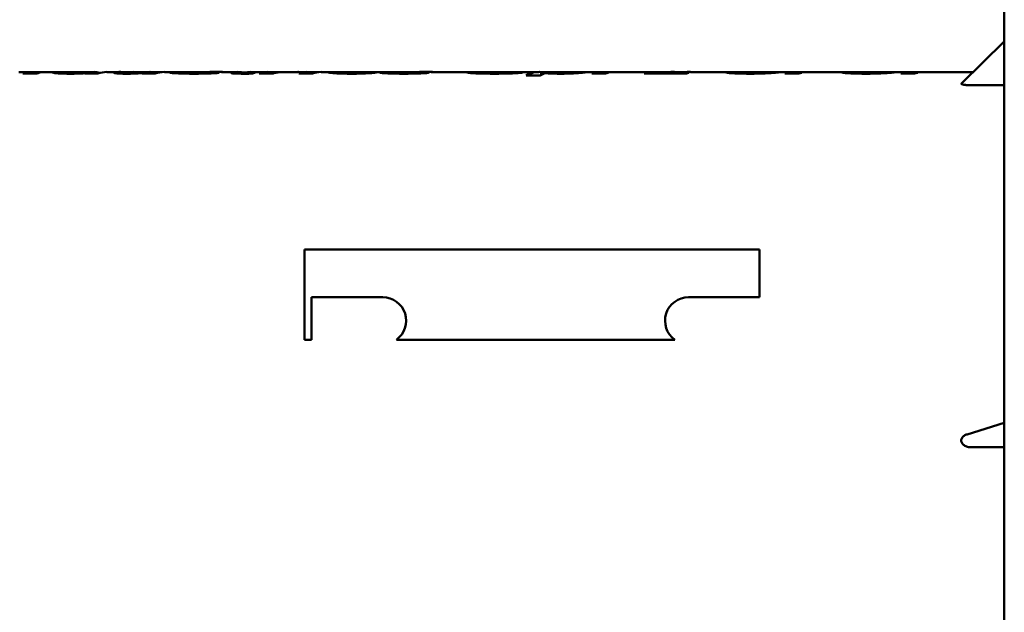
# Model space of a CAD drawing. Header units: millimetres. Extents: x 1115 to 1510, y 677 to 1180.
# Tile 4 of 6: x 1191 to 1330, y 957 to 1040. Entities that reach past the tile are written whole.
import ezdxf

# ---------------------------------------------------------------- set-up
doc = ezdxf.new("R2010")
doc.units = ezdxf.units.MM
doc.header["$LTSCALE"] = 6.25
doc.layers.add('Widoczne (ISO)', color=7, linetype='Continuous', lineweight=50)

msp = doc.modelspace()

# ---------------------------------------------------------------- linework, layer by layer
at = {"layer": 'Widoczne (ISO)'}
for p, q in [((1329.75, 678.23), (1329.75, 1178.03)), ((1329.75, 1037.37), (1323.72, 1031.47)), ((1191.17, 1033.07), (1192.66, 1033.07)), ((1193.7, 1032.85), (1191.75, 1032.85)), ((1192.84, 1033.07), (1192.84, 1032.85)), ((1194.81, 1033.07), (1196.7, 1033.07)), ((1197.78, 1033.02), (1197.78, 1032.85)), ((1199.02, 1033.07), (1200.46, 1033.07)), ((1202.3, 1032.85), (1200.45, 1032.85)), ((1200.62, 1032.91), (1200.62, 1032.85)), ((1201.18, 1033.06), (1201.18, 1032.85)), ((1201.72, 1033.07), (1201.72, 1032.85)), ((1202.54, 1032.95), (1202.63, 1032.95)), ((1202.54, 1032.95), (1202.54, 1032.93)), ((1203.56, 1033.07), (1205.39, 1033.07)), ((1205.73, 1033.06), (1205.73, 1032.85)), ((1205.73, 1033.06), (1207.01, 1033.06)), ((1206.54, 1032.98), (1206.54, 1032.84)), ((1207.35, 1033.07), (1209.71, 1033.07)), ((1210.37, 1032.85), (1208.54, 1032.85)), ((1208.74, 1032.92), (1208.74, 1032.85)), ((1210.05, 1033.06), (1211.34, 1033.06)), ((1210.05, 1033.06), (1210.05, 1032.85)), ((1211.68, 1033.07), (1213.64, 1033.07)), ((1214.34, 1033), (1214.34, 1032.86)), ((1215.37, 1033.07), (1215.37, 1033.03)), ((1215.52, 1033.07), (1217.63, 1033.07)), ((1217.05, 1032.96), (1217.05, 1032.85)), ((1217.33, 1032.98), (1217.33, 1032.85)), ((1219.77, 1033.07), (1221.91, 1033.07)), ((1221.92, 1033.07), (1221.92, 1032.85)), ((1221.92, 1033.06), (1222.21, 1033.06)), ((1222.21, 1033.06), (1222.21, 1032.85)), ((1222.45, 1033.03), (1222.45, 1032.84)), ((1223.04, 1032.97), (1223.04, 1032.84)), ((1223.86, 1033.07), (1226.19, 1033.07)), ((1226.95, 1032.85), (1224.99, 1032.85)), ((1226.5, 1033.06), (1226.5, 1032.85)), ((1226.5, 1033.06), (1227.99, 1033.06)), ((1228.04, 1033.07), (1228.04, 1033.06)), ((1230.49, 1033.07), (1231.74, 1033.07)), ((1232.49, 1032.85), (1230.54, 1032.85)), ((1232.05, 1033.06), (1232.05, 1032.85)), ((1232.05, 1033.06), (1233.38, 1033.06)), ((1233.69, 1033.07), (1235.43, 1033.07)), ((1236.56, 1033.02), (1236.56, 1032.86)), ((1241.47, 1033.03), (1236.57, 1033.03)), ((1236.76, 1033.06), (1236.76, 1033.03)), ((1236.76, 1033.06), (1239.81, 1033.06)), ((1237.65, 1033.07), (1239.31, 1033.07)), ((1239.49, 1032.99), (1239.49, 1032.87)), ((1239.81, 1033.06), (1239.81, 1033.03)), ((1239.82, 1033.06), (1239.82, 1033.03)), ((1241.35, 1033.07), (1243.14, 1033.07)), ((1243.84, 1033), (1243.84, 1032.86)), ((1244.87, 1033.07), (1244.87, 1033.03)), ((1245.02, 1033.07), (1247.13, 1033.07)), ((1246.55, 1032.96), (1246.55, 1032.85)), ((1246.83, 1032.98), (1246.83, 1032.85)), ((1249.27, 1033.07), (1255.82, 1033.07)), ((1254.16, 1033.03), (1254.16, 1033.02)), ((1256.12, 1033.04), (1256.12, 1032.87)), ((1259.68, 1033.07), (1264.29, 1033.07)), ((1260.02, 1033.02), (1260.02, 1032.87)), ((1264.61, 1033.06), (1264.61, 1032.66)), ((1264.61, 1033.06), (1265.97, 1033.06)), ((1265.77, 1033.03), (1265.77, 1032.88)), ((1266.92, 1033.07), (1268.58, 1033.07)), ((1269.15, 1033.06), (1269.15, 1032.88)), ((1270.85, 1033.07), (1280.13, 1033.07)), ((1273.68, 1032.85), (1271.74, 1032.85)), ((1272.14, 1032.98), (1272.14, 1032.85)), ((1272.14, 1032.98), (1274.07, 1032.98)), ((1285.05, 1032.85), (1279.12, 1032.85)), ((1279.4, 1032.94), (1279.4, 1032.85)), ((1283.38, 1033.07), (1280.12, 1033.07)), ((1281.89, 1032.96), (1285.38, 1032.96)), ((1281.89, 1032.96), (1281.89, 1032.85)), ((1283.38, 1033.07), (1283.38, 1033.03)), ((1283.38, 1033.06), (1284.28, 1033.06)), ((1285.61, 1033.07), (1291.36, 1033.07)), ((1292.57, 1033.03), (1292.57, 1032.86)), ((1293.92, 1033.07), (1295.49, 1033.07)), ((1296.19, 1033.06), (1296.19, 1032.88)), ((1297.8, 1033.07), (1307.66, 1033.07)), ((1300.84, 1032.85), (1298.91, 1032.85)), ((1299.3, 1032.98), (1299.3, 1032.85)), ((1299.3, 1032.98), (1301.24, 1032.98)), ((1308.87, 1033.03), (1308.87, 1032.86)), ((1310.22, 1033.07), (1311.79, 1033.07)), ((1312.49, 1033.06), (1312.49, 1032.88)), ((1314.09, 1033.07), (1325.36, 1033.07)), ((1317.14, 1032.85), (1315.2, 1032.85)), ((1315.6, 1032.98), (1315.6, 1032.85)), ((1315.6, 1032.98), (1317.53, 1032.98)), ((1264.47, 1032.59), (1262.52, 1032.59)), ((1325.11, 1031.22), (1329.75, 1031.22)), ((1231.35, 1008.13), (1295.35, 1008.13)), ((1231.35, 1005.13), (1231.35, 1008.13)), ((1295.35, 1005.13), (1295.35, 1008.13)), ((1231.35, 1005.13), (1231.35, 995.44)), ((1295.35, 1005.13), (1295.35, 1001.43)), ((1232.35, 1001.43), (1242.35, 1001.43)), ((1232.35, 995.44), (1232.35, 1001.43)), ((1285.35, 1001.43), (1295.35, 1001.43)), ((1231.35, 995.44), (1232.35, 995.44)), ((1244.27, 995.44), (1283.43, 995.44)), ((1329.75, 983.77), (1324.52, 982.15)), ((1325.11, 980.33), (1329.75, 980.33))]:
    msp.add_line(p, q, dxfattribs=at)
for centre, start, end in [((1242.35, 998.13), 305.5846, 90), ((1285.35, 998.13), 90, 234.4154)]:
    msp.add_arc(centre, 3.3, start, end, dxfattribs=at)
for centre, major_axis, ratio, start_param, end_param in [((1193, 958.13), (0, 74.95), 0.217069, 0.021971, 0.076858), ((1194.94, 958.13), (0, -74.95), 0.216015, 3.163767, 3.218451), ((1201.67, 958.13), (0, 74.95), 0.211538, 0.066255, 0.076858), ((1201.61, 958.13), (0, 74.95), 0.219959, 6.226515, 6.276477), ((1203.56, 958.13), (0, -74.95), 0.21875, 3.141593, 3.218451), ((1205.39, 958.13), (0, 74.95), 0.224528, 6.263256, 6.317161), ((1207.35, 958.13), (0, -74.95), 0.225577, 3.141593, 3.178926), ((1209.77, 958.13), (0, 74.95), 0.214286, 0.064013, 0.076858), ((1209.71, 958.13), (0, 74.95), 0.226872, 6.263256, 6.309429), ((1211.68, 958.13), (0, -74.95), 0.227129, 3.141593, 3.218451), ((1236.24, 958.13), (-478.53, 0), 0.156627, 4.758171, 4.762141), ((1221.2, 958.13), (-433.25, 0), 0.172996, 4.715545, 4.719715), ((1221.91, 958.13), (0, 74.95), 0.219895, 6.28268, 6.321537), ((1221.91, 958.13), (0, 74.95), 0.203947, 6.247792, 6.263256), ((1218.06, 958.13), (-124.07, 0), 0.604096, 4.670971, 4.676996), ((1223.86, 958.13), (0, -74.95), 0.213568, 3.141593, 3.181573), ((1225.26, 958.13), (0, -74.95), 0.209424, 3.1999, 3.219369), ((1226.19, 958.13), (0, 74.95), 0.208202, 6.263256, 6.360043), ((1228.16, 958.13), (0, -74.95), 0.211409, 3.188087, 3.218451), ((1230.49, 958.13), (0, -74.95), 0.464455, 3.141593, 3.143732), ((1231.74, 958.13), (0, 74.95), 0.209253, 6.263256, 6.360043), ((1233.69, 958.13), (0, -74.95), 0.209253, 3.141593, 3.218451), ((1218.18, 958.13), (453.64, 0), 0.165217, 1.519924, 1.523793), ((1265.74, 958.13), (-478.53, 0), 0.156627, 4.758171, 4.762141), ((1250.7, 958.13), (-433.25, 0), 0.172996, 4.715545, 4.719715), ((1303.74, 958.13), (-1481.7, 0), 0.050584, 4.744533, 4.745856), ((1264.29, 958.13), (0, 74.95), 0.208682, 6.263256, 6.397027), ((1266.25, 958.13), (0, -74.95), 0.20935, 3.205198, 3.255434), ((1272.95, 958.13), (0, 74.95), 0.209677, 0.051585, 0.076858), ((1274.88, 958.13), (0, -74.95), 0.209677, 3.193178, 3.218451), ((1280.34, 958.13), (0, 74.95), 0.212644, 0.059122, 0.076858), ((1283.41, 958.13), (0, 74.95), 0.904679, 0.00041, 0.059122), ((1280.13, 958.13), (0, 74.95), 0.21, 0, 0.00041), ((1285.61, 958.13), (0, -74.95), 0.891525, 3.141593, 3.197251), ((1286.27, 958.13), (0, -74.95), 0.211538, 3.197251, 3.218451), ((1300.11, 958.13), (0, 74.95), 0.209677, 0.051585, 0.076858), ((1302.05, 958.13), (0, -74.95), 0.209677, 3.193178, 3.218451), ((1316.41, 958.13), (0, 74.95), 0.209677, 0.051585, 0.076858), ((1318.34, 958.13), (0, -74.95), 0.209677, 3.193178, 3.218451)]:
    msp.add_ellipse(centre, major_axis=major_axis, ratio=ratio, start_param=start_param, end_param=end_param, dxfattribs=at)
for points, knots in [([(1192.64, 1033.06), (1192.68, 1033.06), (1192.72, 1033.07), (1192.79, 1033.07), (1192.83, 1033.07), (1192.84, 1033.07)], [0, 0, 0, 0, 0.0611646, 0.0611646, 0.1170349, 0.1170349, 0.1170349, 0.1170349]), ([(1192.66, 1033.07), (1192.7, 1033.07), (1192.73, 1033.07), (1192.79, 1033.07), (1192.81, 1033.07), (1192.83, 1033.07), (1192.84, 1033.07), (1192.84, 1033.07)], [-0.06106508, -0.06106508, -0.06106508, -0.06106508, -0.04014194, -0.04014194, -0.02102793, -0.02102793, 0, 0, 0, 0]), ([(1194.82, 1033.07), (1194.82, 1033.08), (1194.79, 1033.07), (1194.65, 1033.07), (1194.54, 1033.07), (1194.27, 1033.07), (1194.1, 1033.06), (1193.73, 1033.06), (1193.58, 1033.06), (1193.24, 1033.06), (1193.06, 1033.06), (1192.88, 1033.06)], [-0.3678992, -0.3678992, -0.3678992, -0.3678992, -0.2714519, -0.2714519, -0.1794051, -0.1794051, -0.102311, -0.102311, -0.0537301, -0.0537301, 0, 0, 0, 0]), ([(1194.82, 1033.07), (1194.82, 1033.07), (1194.77, 1033.07), (1194.69, 1033.07), (1194.63, 1033.06), (1194.58, 1033.06)], [0, 0, 0, 0, 0.0576048, 0.0576048, 0.1178361, 0.1178361, 0.1178361, 0.1178361]), ([(1198.06, 1033.06), (1197.95, 1033.06), (1197.84, 1033.07), (1197.29, 1033.07), (1197, 1033.07), (1196.52, 1033.08), (1196.25, 1033.07), (1195.94, 1033.05), (1195.88, 1033.04), (1195.88, 1033.02)], [-0.42284, -0.42284, -0.42284, -0.42284, -0.4067656, -0.4067656, -0.3372233, -0.3372233, -0.1533747, -0.1533747, 0, 0, 0, 0]), ([(1198.4, 1032.84), (1198.21, 1032.84), (1198.02, 1032.84), (1197.66, 1032.85), (1197.49, 1032.85), (1197.05, 1032.87), (1196.8, 1032.88), (1196.47, 1032.91), (1196.26, 1032.92), (1195.94, 1032.98), (1195.88, 1033), (1195.88, 1033.02)], [0, 0, 0, 0, 0.0575965, 0.0575965, 0.1109365, 0.1109365, 0.2034004, 0.2034004, 0.2573102, 0.2573102, 0.3148467, 0.3148467, 0.3148467, 0.3148467]), ([(1199.02, 1033.07), (1198.96, 1033.07), (1198.89, 1033.07), (1198.67, 1033.07), (1198.47, 1033.07), (1198.1, 1033.07), (1197.98, 1033.06), (1197.82, 1033.04), (1197.78, 1033.03), (1197.78, 1033.02)], [-0.3873156, -0.3873156, -0.3873156, -0.3873156, -0.3372604, -0.3372604, -0.1992681, -0.1992681, -0.0993632, -0.0993632, 0, 0, 0, 0]), ([(1197.78, 1033.02), (1197.78, 1033.02), (1197.8, 1033.01), (1197.86, 1033), (1197.9, 1032.99), (1198.06, 1032.97), (1198.19, 1032.97), (1198.42, 1032.96), (1198.55, 1032.95), (1198.84, 1032.94), (1199, 1032.94), (1199.16, 1032.94)], [-0.2030936, -0.2030936, -0.2030936, -0.2030936, -0.1695571, -0.1695571, -0.1398156, -0.1398156, -0.0938978, -0.0938978, -0.0474205, -0.0474205, 0, 0, 0, 0]), ([(1200.62, 1032.91), (1200.35, 1032.89), (1200.04, 1032.88), (1199.57, 1032.86), (1199.37, 1032.85), (1198.87, 1032.84), (1198.64, 1032.84), (1198.4, 1032.84)], [0, 0, 0, 0, 0.112617, 0.112617, 0.1580178, 0.1580178, 0.1961701, 0.1961701, 0.1961701, 0.1961701]), ([(1199.16, 1032.94), (1199.27, 1032.94), (1199.38, 1032.94), (1199.59, 1032.95), (1199.7, 1032.95), (1199.95, 1032.95), (1200.16, 1032.96), (1200.59, 1032.99), (1200.75, 1033), (1200.93, 1033.02), (1201.03, 1033.03), (1201.16, 1033.05), (1201.18, 1033.05), (1201.18, 1033.06)], [-0.8966336, -0.8966336, -0.8966336, -0.8966336, -0.7564575, -0.7564575, -0.6167519, -0.6167519, -0.4046405, -0.4046405, -0.1815099, -0.1815099, -0.0758874, -0.0758874, 0, 0, 0, 0]), ([(1201.18, 1033.06), (1201.18, 1033.06), (1201.17, 1033.07), (1201.11, 1033.07), (1201.06, 1033.07), (1200.89, 1033.07), (1200.75, 1033.07), (1200.57, 1033.07), (1200.52, 1033.07), (1200.46, 1033.07)], [-0.2081451, -0.2081451, -0.2081451, -0.2081451, -0.1754218, -0.1754218, -0.145531, -0.145531, -0.0952748, -0.0952748, -0.0732889, -0.0732889, -0.0732889, -0.0732889]), ([(1201.15, 1033.07), (1201.2, 1033.07), (1201.25, 1033.07), (1201.46, 1033.07), (1201.6, 1033.07), (1201.72, 1033.07)], [0.17670296, 0.17670296, 0.17670296, 0.17670296, 0.19525341, 0.19525341, 0.26242536, 0.26242536, 0.26242536, 0.26242536]), ([(1204.57, 1032.97), (1204.57, 1032.98), (1204.62, 1032.99), (1204.71, 1033.01), (1204.76, 1033.02), (1204.82, 1033.03)], [0, 0, 0, 0, 0.0578337, 0.0578337, 0.118912, 0.118912, 0.118912, 0.118912]), ([(1206.34, 1032.84), (1206.13, 1032.84), (1205.91, 1032.84), (1205.52, 1032.85), (1205.35, 1032.86), (1205.06, 1032.88), (1204.92, 1032.89), (1204.73, 1032.91), (1204.67, 1032.92), (1204.59, 1032.94), (1204.57, 1032.96), (1204.57, 1032.97)], [0, 0, 0, 0, 0.0631691, 0.0631691, 0.1235193, 0.1235193, 0.1763272, 0.1763272, 0.2190342, 0.2190342, 0.2661795, 0.2661795, 0.2661795, 0.2661795]), ([(1208.74, 1032.92), (1208.43, 1032.9), (1208.06, 1032.88), (1207.45, 1032.86), (1207.23, 1032.85), (1206.79, 1032.84), (1206.56, 1032.84), (1206.34, 1032.84)], [0, 0, 0, 0, 0.1371208, 0.1371208, 0.2058622, 0.2058622, 0.2741997, 0.2741997, 0.2741997, 0.2741997]), ([(1206.72, 1033.02), (1206.68, 1033.02), (1206.64, 1033.01), (1206.57, 1032.99), (1206.54, 1032.99), (1206.54, 1032.98)], [0, 0, 0, 0, 0.05387718, 0.05387718, 0.09743871, 0.09743871, 0.09743871, 0.09743871]), ([(1206.54, 1032.98), (1206.54, 1032.98), (1206.55, 1032.97), (1206.6, 1032.96), (1206.64, 1032.96), (1206.72, 1032.95), (1206.78, 1032.95), (1206.93, 1032.94), (1207, 1032.94), (1207.14, 1032.94), (1207.21, 1032.94), (1207.29, 1032.94)], [0, 0, 0, 0, 0.02452113, 0.02452113, 0.04840206, 0.04840206, 0.067829, 0.067829, 0.08058905, 0.08058905, 0.09409361, 0.09409361, 0.09409361, 0.09409361]), ([(1207.29, 1032.94), (1207.42, 1032.94), (1207.54, 1032.94), (1207.78, 1032.94), (1207.9, 1032.95), (1208.17, 1032.96), (1208.37, 1032.97), (1208.69, 1032.99), (1208.84, 1033), (1209, 1033.02)], [0, 0, 0, 0, 0.0387179, 0.0387179, 0.0755289, 0.0755289, 0.1137641, 0.1137641, 0.1363222, 0.1363222, 0.1363222, 0.1363222]), ([(1209, 1033.02), (1209.06, 1033.02), (1209.11, 1033.03), (1209.19, 1033.04), (1209.23, 1033.04), (1209.26, 1033.05)], [0, 0, 0, 0, 0.04783608, 0.04783608, 0.09716875, 0.09716875, 0.09716875, 0.09716875]), ([(1216.02, 1032.84), (1215.48, 1032.84), (1214.91, 1032.84), (1214.05, 1032.87), (1213.7, 1032.88), (1213.14, 1032.91), (1212.95, 1032.92), (1212.64, 1032.95), (1212.52, 1032.97), (1212.44, 1032.98)], [0, 0, 0, 0, 0.1620089, 0.1620089, 0.2708188, 0.2708188, 0.3425827, 0.3425827, 0.4164516, 0.4164516, 0.4164516, 0.4164516]), ([(1214.16, 1033.07), (1213.96, 1033.07), (1213.8, 1033.07), (1213.63, 1033.07), (1213.59, 1033.07), (1213.54, 1033.07), (1213.52, 1033.07), (1213.52, 1033.07)], [-0.166928, -0.166928, -0.166928, -0.166928, -0.0828203, -0.0828203, -0.0420883, -0.0420883, 0, 0, 0, 0]), ([(1214.19, 1033.05), (1214, 1033.05), (1213.85, 1033.05), (1213.73, 1033.06), (1213.66, 1033.06), (1213.61, 1033.06), (1213.58, 1033.07), (1213.54, 1033.07), (1213.52, 1033.07), (1213.52, 1033.07)], [0, 0, 0, 0, 0.0703219, 0.0703219, 0.0703219, 0.1142106, 0.1142106, 0.1142106, 0.1606183, 0.1606183, 0.1606183, 0.1606183]), ([(1214.16, 1033.07), (1214.41, 1033.07), (1214.69, 1033.07), (1215, 1033.06), (1215.12, 1033.06), (1215.24, 1033.06), (1215.37, 1033.06)], [0, 0, 0, 0, 0.1018976, 0.1018976, 0.1018976, 0.1407255, 0.1407255, 0.1407255, 0.1407255]), ([(1216.38, 1033.01), (1216.01, 1033.02), (1215.6, 1033.03), (1214.74, 1033.04), (1214.37, 1033.04), (1214.19, 1033.05)], [0, 0, 0, 0, 0.1181393, 0.1181393, 0.2763636, 0.2763636, 0.2763636, 0.2763636]), ([(1214.34, 1033), (1214.43, 1032.99), (1214.54, 1032.98), (1214.83, 1032.96), (1214.96, 1032.95), (1215.19, 1032.95), (1215.33, 1032.94), (1215.64, 1032.94), (1215.81, 1032.94), (1215.99, 1032.94)], [0, 0, 0, 0, 0.0687599, 0.0687599, 0.1329915, 0.1329915, 0.214357, 0.214357, 0.3108446, 0.3108446, 0.3108446, 0.3108446]), ([(1215.52, 1033.07), (1215.51, 1033.07), (1215.5, 1033.07), (1215.45, 1033.07), (1215.42, 1033.07), (1215.38, 1033.07), (1215.37, 1033.07), (1215.37, 1033.07)], [0.10606283, 0.10606283, 0.10606283, 0.10606283, 0.1082905, 0.1082905, 0.11473413, 0.11473413, 0.12095373, 0.12095373, 0.12095373, 0.12095373]), ([(1215.37, 1033.07), (1215.37, 1033.07), (1215.38, 1033.07), (1215.4, 1033.07), (1215.43, 1033.07), (1215.46, 1033.07), (1215.5, 1033.07), (1215.54, 1033.07), (1215.59, 1033.07), (1215.64, 1033.07)], [0, 0, 0, 0, 0.01928893, 0.01928893, 0.01928893, 0.03638299, 0.03638299, 0.03638299, 0.0555091, 0.0555091, 0.0555091, 0.0555091]), ([(1215.64, 1033.07), (1215.72, 1033.07), (1215.91, 1033.07), (1216.31, 1033.07), (1216.54, 1033.07), (1216.74, 1033.07)], [0, 0, 0, 0, 0.02744143, 0.02744143, 0.05487586, 0.05487586, 0.05487586, 0.05487586]), ([(1215.99, 1032.94), (1216.17, 1032.94), (1216.37, 1032.94), (1216.64, 1032.94), (1216.73, 1032.95), (1216.9, 1032.95), (1216.98, 1032.95), (1217.05, 1032.96)], [0, 0, 0, 0, 0.0566034, 0.0566034, 0.0855378, 0.0855378, 0.1128545, 0.1128545, 0.1128545, 0.1128545]), ([(1219.33, 1033), (1219.33, 1032.99), (1219.32, 1032.98), (1219.25, 1032.97), (1219.2, 1032.96), (1219, 1032.93), (1218.8, 1032.92), (1218.36, 1032.89), (1218.07, 1032.87), (1217.1, 1032.85), (1216.56, 1032.84), (1216.02, 1032.84)], [0, 0, 0, 0, 0.0480666, 0.0480666, 0.0949857, 0.0949857, 0.1946056, 0.1946056, 0.275637, 0.275637, 0.3632407, 0.3632407, 0.3632407, 0.3632407]), ([(1217.19, 1033), (1217.13, 1033), (1217.01, 1033), (1216.72, 1033.01), (1216.54, 1033.01), (1216.38, 1033.01)], [0, 0, 0, 0, 0.02550449, 0.02550449, 0.05457119, 0.05457119, 0.05457119, 0.05457119]), ([(1216.74, 1033.07), (1217.13, 1033.06), (1217.56, 1033.06), (1217.93, 1033.06), (1218.19, 1033.06), (1218.46, 1033.05), (1218.65, 1033.05)], [0, 0, 0, 0, 0.120868, 0.120868, 0.120868, 0.2067024, 0.2067024, 0.2067024, 0.2067024]), ([(1217.05, 1032.96), (1217.13, 1032.96), (1217.2, 1032.96), (1217.25, 1032.97), (1217.28, 1032.97), (1217.3, 1032.97), (1217.31, 1032.97), (1217.33, 1032.98), (1217.33, 1032.98), (1217.33, 1032.98)], [0, 0, 0, 0, 0.02817414, 0.02817414, 0.02817414, 0.04384449, 0.04384449, 0.04384449, 0.05975259, 0.05975259, 0.05975259, 0.05975259]), ([(1217.33, 1032.98), (1217.33, 1032.99), (1217.32, 1032.99), (1217.3, 1032.99), (1217.27, 1032.99), (1217.24, 1033), (1217.19, 1033)], [0, 0, 0, 0, 0.01955688, 0.01955688, 0.01955688, 0.03997614, 0.03997614, 0.03997614, 0.03997614]), ([(1218.03, 1033.07), (1217.98, 1033.07), (1217.92, 1033.07), (1217.78, 1033.07), (1217.71, 1033.07), (1217.63, 1033.07)], [0, 0, 0, 0, 0.03873018, 0.03873018, 0.06931657, 0.06931657, 0.06931657, 0.06931657]), ([(1218.65, 1033.05), (1218.86, 1033.04), (1219.03, 1033.04), (1219.15, 1033.03), (1219.21, 1033.03), (1219.26, 1033.02), (1219.29, 1033.02), (1219.32, 1033.01), (1219.33, 1033), (1219.33, 1033)], [0, 0, 0, 0, 0.0793632, 0.0793632, 0.0793632, 0.1186268, 0.1186268, 0.1186268, 0.1585211, 0.1585211, 0.1585211, 0.1585211]), ([(1221.03, 1032.94), (1221.03, 1032.96), (1221.09, 1032.97), (1221.18, 1033), (1221.23, 1033.01), (1221.28, 1033.02)], [0, 0, 0, 0, 0.0559663, 0.0559663, 0.1191843, 0.1191843, 0.1191843, 0.1191843]), ([(1223.01, 1032.84), (1222.62, 1032.84), (1222.23, 1032.84), (1221.68, 1032.86), (1221.54, 1032.87), (1221.32, 1032.88), (1221.22, 1032.89), (1221.11, 1032.91), (1221.08, 1032.92), (1221.04, 1032.93), (1221.03, 1032.94), (1221.03, 1032.94)], [0, 0, 0, 0, 0.1163313, 0.1163313, 0.1971871, 0.1971871, 0.295906, 0.295906, 0.3563689, 0.3563689, 0.4215558, 0.4215558, 0.4215558, 0.4215558]), ([(1224.04, 1032.85), (1223.87, 1032.85), (1223.7, 1032.84), (1223.53, 1032.84), (1223.36, 1032.84), (1223.18, 1032.84), (1223.01, 1032.84)], [0, 0, 0, 0, 0.0516294, 0.0516294, 0.0516294, 0.1043692, 0.1043692, 0.1043692, 0.1043692]), ([(1223.22, 1033.02), (1223.18, 1033.01), (1223.14, 1033), (1223.07, 1032.98), (1223.04, 1032.97), (1223.04, 1032.97)], [0, 0, 0, 0, 0.0551395, 0.0551395, 0.106114, 0.106114, 0.106114, 0.106114]), ([(1223.04, 1032.97), (1223.04, 1032.97), (1223.05, 1032.97), (1223.06, 1032.96), (1223.07, 1032.96), (1223.1, 1032.96), (1223.13, 1032.96), (1223.2, 1032.95), (1223.24, 1032.95), (1223.41, 1032.95), (1223.55, 1032.94), (1223.7, 1032.94)], [0, 0, 0, 0, 0.01066782, 0.01066782, 0.0205117, 0.0205117, 0.03665269, 0.03665269, 0.04876819, 0.04876819, 0.06833833, 0.06833833, 0.06833833, 0.06833833]), ([(1223.7, 1032.94), (1223.76, 1032.94), (1223.86, 1032.95), (1223.93, 1032.95), (1224.06, 1032.95), (1224.22, 1032.95), (1224.35, 1032.95)], [0, 0, 0, 0, 0.01698582, 0.01698582, 0.01698582, 0.04979849, 0.04979849, 0.04979849, 0.04979849]), ([(1229.85, 1033.07), (1229.71, 1033.07), (1229.58, 1033.07), (1229.31, 1033.07), (1229.17, 1033.07), (1228.85, 1033.07), (1228.58, 1033.07), (1228.09, 1033.07), (1227.95, 1033.06), (1227.67, 1033.04), (1227.53, 1033.02), (1227.43, 1032.99)], [0, 0, 0, 0, 0.0409356, 0.0409356, 0.0851941, 0.0851941, 0.1506103, 0.1506103, 0.2087655, 0.2087655, 0.2910978, 0.2910978, 0.2910978, 0.2910978]), ([(1230.41, 1033.07), (1230.32, 1033.07), (1230.23, 1033.07), (1230.14, 1033.07), (1230.04, 1033.07), (1229.95, 1033.07), (1229.85, 1033.07)], [0, 0, 0, 0, 0.02854497, 0.02854497, 0.02854497, 0.05771158, 0.05771158, 0.05771158, 0.05771158]), ([(1235.5, 1033.07), (1235.22, 1033.08), (1235.02, 1033.07), (1234.74, 1033.06), (1234.67, 1033.05), (1234.67, 1033.03)], [-0.2836762, -0.2836762, -0.2836762, -0.2836762, -0.1418982, -0.1418982, 0, 0, 0, 0]), ([(1237.96, 1032.84), (1237.71, 1032.84), (1237.45, 1032.84), (1236.98, 1032.85), (1236.76, 1032.85), (1236.07, 1032.88), (1235.76, 1032.9), (1235.28, 1032.93), (1235.07, 1032.95), (1234.74, 1032.99), (1234.67, 1033.01), (1234.67, 1033.03)], [0, 0, 0, 0, 0.075938, 0.075938, 0.1453978, 0.1453978, 0.2989438, 0.2989438, 0.5225253, 0.5225253, 0.7908493, 0.7908493, 0.7908493, 0.7908493]), ([(1235.5, 1033.07), (1235.79, 1033.07), (1236.14, 1033.07), (1236.56, 1033.07), (1236.65, 1033.07), (1236.74, 1033.07), (1236.83, 1033.06)], [0, 0, 0, 0, 0.1496486, 0.1496486, 0.1496486, 0.1800367, 0.1800367, 0.1800367, 0.1800367]), ([(1236.57, 1033.03), (1236.56, 1033.02), (1236.56, 1033.02), (1236.56, 1033.02), (1236.56, 1033.02), (1236.56, 1033.02), (1236.56, 1033.02)], [0, 0, 0, 0, 0.00988921, 0.00988921, 0.00988921, 0.01699941, 0.01699941, 0.01699941, 0.01699941]), ([(1236.56, 1033.02), (1236.56, 1033.01), (1236.58, 1033), (1236.71, 1032.98), (1236.8, 1032.97), (1237.01, 1032.96), (1237.15, 1032.95), (1237.44, 1032.94), (1237.54, 1032.94), (1237.75, 1032.94), (1237.86, 1032.94), (1237.98, 1032.94)], [0, 0, 0, 0, 0.0626133, 0.0626133, 0.1209011, 0.1209011, 0.1600019, 0.1600019, 0.1785667, 0.1785667, 0.1978654, 0.1978654, 0.1978654, 0.1978654]), ([(1237.65, 1033.07), (1237.51, 1033.07), (1237.41, 1033.07), (1237.2, 1033.07), (1237.08, 1033.07), (1236.88, 1033.07), (1236.81, 1033.06), (1236.76, 1033.06)], [-0.1710604, -0.1710604, -0.1710604, -0.1710604, -0.1433898, -0.1433898, -0.0769785, -0.0769785, 0, 0, 0, 0]), ([(1241.24, 1032.98), (1241.07, 1032.96), (1240.84, 1032.94), (1240.37, 1032.91), (1240.08, 1032.89), (1239.4, 1032.86), (1239.13, 1032.85), (1238.56, 1032.84), (1238.26, 1032.84), (1237.96, 1032.84)], [0, 0, 0, 0, 0.1229232, 0.1229232, 0.209392, 0.209392, 0.2612271, 0.2612271, 0.3157781, 0.3157781, 0.3157781, 0.3157781]), ([(1237.98, 1032.94), (1238.19, 1032.94), (1238.39, 1032.94), (1238.59, 1032.95), (1238.77, 1032.95), (1238.93, 1032.96), (1239.07, 1032.96), (1239.24, 1032.97), (1239.38, 1032.98), (1239.49, 1032.99)], [0, 0, 0, 0, 0.0637109, 0.0637109, 0.0637109, 0.1223621, 0.1223621, 0.1223621, 0.1934496, 0.1934496, 0.1934496, 0.1934496]), ([(1239.82, 1033.06), (1239.82, 1033.07), (1239.8, 1033.07), (1239.69, 1033.07), (1239.63, 1033.07), (1239.47, 1033.07), (1239.39, 1033.07), (1239.31, 1033.07)], [-0.2145882, -0.2145882, -0.2145882, -0.2145882, -0.1574294, -0.1574294, -0.1165702, -0.1165702, -0.0878294, -0.0878294, -0.0878294, -0.0878294]), ([(1239.81, 1033.06), (1239.81, 1033.06), (1239.82, 1033.06), (1239.82, 1033.06), (1239.82, 1033.06), (1239.82, 1033.06), (1239.82, 1033.06)], [0, 0, 0, 0, 0.01118462, 0.01118462, 0.01118462, 0.01919167, 0.01919167, 0.01919167, 0.01919167]), ([(1241.6, 1033.06), (1241.6, 1033.07), (1241.55, 1033.07), (1241.31, 1033.08), (1241.15, 1033.07), (1240.78, 1033.07), (1240.54, 1033.07), (1240.08, 1033.06), (1239.95, 1033.06), (1239.82, 1033.06)], [-0.6333695, -0.6333695, -0.6333695, -0.6333695, -0.4304285, -0.4304285, -0.2718862, -0.2718862, -0.1550784, -0.1550784, -0.113368, -0.113368, -0.113368, -0.113368]), ([(1241.6, 1033.06), (1241.6, 1033.06), (1241.59, 1033.05), (1241.57, 1033.04), (1241.55, 1033.04), (1241.51, 1033.03), (1241.47, 1033.03)], [0, 0, 0, 0, 0.0670197, 0.0670197, 0.0670197, 0.1281227, 0.1281227, 0.1281227, 0.1281227]), ([(1245.52, 1032.84), (1244.98, 1032.84), (1244.41, 1032.84), (1243.54, 1032.87), (1243.19, 1032.88), (1242.64, 1032.91), (1242.45, 1032.92), (1242.14, 1032.95), (1242.02, 1032.97), (1241.94, 1032.98)], [0, 0, 0, 0, 0.1620089, 0.1620089, 0.2708188, 0.2708188, 0.3425827, 0.3425827, 0.4164516, 0.4164516, 0.4164516, 0.4164516]), ([(1243.66, 1033.07), (1243.46, 1033.07), (1243.29, 1033.07), (1243.13, 1033.07), (1243.09, 1033.07), (1243.03, 1033.07), (1243.02, 1033.07), (1243.02, 1033.07)], [-0.166928, -0.166928, -0.166928, -0.166928, -0.0828203, -0.0828203, -0.0420883, -0.0420883, 0, 0, 0, 0]), ([(1243.68, 1033.05), (1243.5, 1033.05), (1243.35, 1033.05), (1243.23, 1033.06), (1243.16, 1033.06), (1243.11, 1033.06), (1243.07, 1033.07), (1243.04, 1033.07), (1243.02, 1033.07), (1243.02, 1033.07)], [0, 0, 0, 0, 0.0703219, 0.0703219, 0.0703219, 0.1142106, 0.1142106, 0.1142106, 0.1606183, 0.1606183, 0.1606183, 0.1606183]), ([(1243.66, 1033.07), (1243.9, 1033.07), (1244.19, 1033.07), (1244.5, 1033.06), (1244.62, 1033.06), (1244.74, 1033.06), (1244.87, 1033.06)], [0, 0, 0, 0, 0.1018976, 0.1018976, 0.1018976, 0.1407255, 0.1407255, 0.1407255, 0.1407255]), ([(1245.88, 1033.01), (1245.51, 1033.02), (1245.1, 1033.03), (1244.23, 1033.04), (1243.87, 1033.04), (1243.68, 1033.05)], [0, 0, 0, 0, 0.1181393, 0.1181393, 0.2763636, 0.2763636, 0.2763636, 0.2763636]), ([(1243.84, 1033), (1243.92, 1032.99), (1244.04, 1032.98), (1244.32, 1032.96), (1244.45, 1032.95), (1244.68, 1032.95), (1244.82, 1032.94), (1245.13, 1032.94), (1245.31, 1032.94), (1245.48, 1032.94)], [0, 0, 0, 0, 0.0687599, 0.0687599, 0.1329915, 0.1329915, 0.214357, 0.214357, 0.3108446, 0.3108446, 0.3108446, 0.3108446]), ([(1245.02, 1033.07), (1245, 1033.07), (1244.99, 1033.07), (1244.94, 1033.07), (1244.91, 1033.07), (1244.87, 1033.07), (1244.87, 1033.07), (1244.87, 1033.07)], [0.10606283, 0.10606283, 0.10606283, 0.10606283, 0.1082905, 0.1082905, 0.11473413, 0.11473413, 0.12095373, 0.12095373, 0.12095373, 0.12095373]), ([(1244.87, 1033.07), (1244.87, 1033.07), (1244.88, 1033.07), (1244.9, 1033.07), (1244.92, 1033.07), (1244.95, 1033.07), (1244.99, 1033.07), (1245.04, 1033.07), (1245.09, 1033.07), (1245.14, 1033.07)], [0, 0, 0, 0, 0.01928893, 0.01928893, 0.01928893, 0.03638299, 0.03638299, 0.03638299, 0.0555091, 0.0555091, 0.0555091, 0.0555091]), ([(1245.14, 1033.07), (1245.22, 1033.07), (1245.4, 1033.07), (1245.8, 1033.07), (1246.04, 1033.07), (1246.24, 1033.07)], [0, 0, 0, 0, 0.02744143, 0.02744143, 0.05487586, 0.05487586, 0.05487586, 0.05487586]), ([(1245.48, 1032.94), (1245.67, 1032.94), (1245.86, 1032.94), (1246.14, 1032.94), (1246.23, 1032.95), (1246.4, 1032.95), (1246.48, 1032.95), (1246.55, 1032.96)], [0, 0, 0, 0, 0.0566034, 0.0566034, 0.0855378, 0.0855378, 0.1128545, 0.1128545, 0.1128545, 0.1128545]), ([(1248.83, 1033), (1248.83, 1032.99), (1248.81, 1032.98), (1248.75, 1032.97), (1248.7, 1032.96), (1248.5, 1032.93), (1248.29, 1032.92), (1247.85, 1032.89), (1247.56, 1032.87), (1246.6, 1032.85), (1246.05, 1032.84), (1245.52, 1032.84)], [0, 0, 0, 0, 0.0480666, 0.0480666, 0.0949857, 0.0949857, 0.1946056, 0.1946056, 0.275637, 0.275637, 0.3632407, 0.3632407, 0.3632407, 0.3632407]), ([(1246.69, 1033), (1246.63, 1033), (1246.51, 1033), (1246.22, 1033.01), (1246.04, 1033.01), (1245.88, 1033.01)], [0, 0, 0, 0, 0.02550449, 0.02550449, 0.05457119, 0.05457119, 0.05457119, 0.05457119]), ([(1246.24, 1033.07), (1246.62, 1033.06), (1247.06, 1033.06), (1247.43, 1033.06), (1247.69, 1033.06), (1247.96, 1033.05), (1248.15, 1033.05)], [0, 0, 0, 0, 0.120868, 0.120868, 0.120868, 0.2067024, 0.2067024, 0.2067024, 0.2067024]), ([(1246.55, 1032.96), (1246.63, 1032.96), (1246.7, 1032.96), (1246.75, 1032.97), (1246.77, 1032.97), (1246.8, 1032.97), (1246.81, 1032.97), (1246.83, 1032.98), (1246.83, 1032.98), (1246.83, 1032.98)], [0, 0, 0, 0, 0.02817414, 0.02817414, 0.02817414, 0.04384449, 0.04384449, 0.04384449, 0.05975259, 0.05975259, 0.05975259, 0.05975259]), ([(1246.83, 1032.98), (1246.83, 1032.99), (1246.82, 1032.99), (1246.8, 1032.99), (1246.77, 1032.99), (1246.73, 1033), (1246.69, 1033)], [0, 0, 0, 0, 0.01955688, 0.01955688, 0.01955688, 0.03997614, 0.03997614, 0.03997614, 0.03997614]), ([(1247.53, 1033.07), (1247.48, 1033.07), (1247.42, 1033.07), (1247.28, 1033.07), (1247.21, 1033.07), (1247.13, 1033.07)], [0, 0, 0, 0, 0.03873018, 0.03873018, 0.06931657, 0.06931657, 0.06931657, 0.06931657]), ([(1248.15, 1033.05), (1248.35, 1033.04), (1248.53, 1033.04), (1248.65, 1033.03), (1248.71, 1033.03), (1248.75, 1033.02), (1248.78, 1033.02), (1248.81, 1033.01), (1248.83, 1033), (1248.83, 1033)], [0, 0, 0, 0, 0.0793632, 0.0793632, 0.0793632, 0.1186268, 0.1186268, 0.1186268, 0.1585211, 0.1585211, 0.1585211, 0.1585211]), ([(1258.09, 1032.84), (1257.65, 1032.84), (1257.22, 1032.84), (1256.35, 1032.86), (1256, 1032.87), (1255.42, 1032.89), (1255.14, 1032.9), (1254.79, 1032.93), (1254.7, 1032.93), (1254.45, 1032.96), (1254.34, 1032.97), (1254.18, 1033.01), (1254.15, 1033.02), (1254.16, 1033.03)], [0, 0, 0, 0, 0.1305267, 0.1305267, 0.26618, 0.26618, 0.4221788, 0.4221788, 0.4930811, 0.4930811, 0.6341296, 0.6341296, 0.8230513, 0.8230513, 0.8230513, 0.8230513]), ([(1255.82, 1033.07), (1255.9, 1033.07), (1255.99, 1033.07), (1256.29, 1033.07), (1256.52, 1033.07), (1257.94, 1033.06), (1259.3, 1033.05), (1259.65, 1033.04)], [-0.2371194, -0.2371194, -0.2371194, -0.2371194, -0.202917, -0.202917, -0.140741, -0.140741, 0, 0, 0, 0]), ([(1256.12, 1033.04), (1256.12, 1033.03), (1256.14, 1033.02), (1256.21, 1033.01), (1256.24, 1033), (1256.33, 1032.99), (1256.37, 1032.99), (1256.44, 1032.99)], [0, 0, 0, 0, 0.065211, 0.065211, 0.1010097, 0.1010097, 0.1292544, 0.1292544, 0.1292544, 0.1292544]), ([(1256.44, 1032.99), (1256.53, 1032.98), (1256.63, 1032.98), (1256.9, 1032.97), (1257.05, 1032.96), (1257.49, 1032.96), (1257.81, 1032.96), (1258.1, 1032.96)], [0, 0, 0, 0, 0.0419621, 0.0419621, 0.0900061, 0.0900061, 0.179145, 0.179145, 0.179145, 0.179145]), ([(1257.67, 1033.07), (1257.82, 1033.07), (1258.07, 1033.07), (1258.61, 1033.07), (1258.89, 1033.07), (1259.15, 1033.07)], [0, 0, 0, 0, 0.0577935, 0.0577935, 0.1070823, 0.1070823, 0.1070823, 0.1070823]), ([(1262.05, 1033.03), (1262.05, 1033.01), (1262, 1033), (1261.74, 1032.96), (1261.56, 1032.95), (1261.09, 1032.91), (1260.77, 1032.89), (1259.96, 1032.86), (1259.63, 1032.86), (1258.9, 1032.84), (1258.49, 1032.84), (1258.09, 1032.84)], [0, 0, 0, 0, 0.1072386, 0.1072386, 0.2131151, 0.2131151, 0.3197196, 0.3197196, 0.3860418, 0.3860418, 0.4635029, 0.4635029, 0.4635029, 0.4635029]), ([(1258.1, 1032.96), (1258.32, 1032.96), (1258.55, 1032.96), (1258.94, 1032.96), (1259.12, 1032.96), (1259.41, 1032.97), (1259.56, 1032.98), (1259.81, 1032.99), (1259.89, 1032.99), (1259.99, 1033.01), (1260.02, 1033.01), (1260.02, 1033.02)], [0, 0, 0, 0, 0.0659595, 0.0659595, 0.1188664, 0.1188664, 0.1599397, 0.1599397, 0.1852474, 0.1852474, 0.209973, 0.209973, 0.209973, 0.209973]), ([(1259.15, 1033.07), (1259.6, 1033.07), (1260.11, 1033.07), (1260.88, 1033.07), (1261.18, 1033.07), (1261.35, 1033.07)], [0, 0, 0, 0, 0.1461631, 0.1461631, 0.2640611, 0.2640611, 0.2640611, 0.2640611]), ([(1260.02, 1033.02), (1260.02, 1033.02), (1260, 1033.03), (1259.95, 1033.03), (1259.92, 1033.03), (1259.88, 1033.03), (1259.83, 1033.04), (1259.78, 1033.04), (1259.72, 1033.04), (1259.65, 1033.04)], [0, 0, 0, 0, 0.03728096, 0.03728096, 0.03728096, 0.06116065, 0.06116065, 0.06116065, 0.08673715, 0.08673715, 0.08673715, 0.08673715]), ([(1261.35, 1033.07), (1261.57, 1033.07), (1261.74, 1033.06), (1261.86, 1033.06), (1261.92, 1033.05), (1261.97, 1033.05), (1262, 1033.04), (1262.04, 1033.04), (1262.05, 1033.03), (1262.05, 1033.03)], [0, 0, 0, 0, 0.0900063, 0.0900063, 0.0900063, 0.1412208, 0.1412208, 0.1412208, 0.1956953, 0.1956953, 0.1956953, 0.1956953]), ([(1267.43, 1032.84), (1267.21, 1032.84), (1266.98, 1032.84), (1266.56, 1032.85), (1266.37, 1032.86), (1266, 1032.87), (1265.83, 1032.88), (1265.51, 1032.9), (1265.37, 1032.91), (1265.25, 1032.92)], [0, 0, 0, 0, 0.0675587, 0.0675587, 0.129801, 0.129801, 0.1933878, 0.1933878, 0.2597796, 0.2597796, 0.2597796, 0.2597796]), ([(1265.77, 1033.03), (1265.77, 1033.04), (1265.82, 1033.05), (1265.94, 1033.06), (1266.04, 1033.07), (1266.33, 1033.07), (1266.5, 1033.07), (1266.77, 1033.07), (1266.84, 1033.07), (1266.92, 1033.07)], [0, 0, 0, 0, 0.0836355, 0.0836355, 0.1632325, 0.1632325, 0.2266938, 0.2266938, 0.2417627, 0.2417627, 0.2417627, 0.2417627]), ([(1265.77, 1033.03), (1265.77, 1033.02), (1265.81, 1033), (1266, 1032.98), (1266.1, 1032.97), (1266.39, 1032.96), (1266.53, 1032.95), (1266.76, 1032.95), (1266.84, 1032.95), (1267, 1032.94), (1267.08, 1032.94), (1267.17, 1032.94)], [-0.296953, -0.296953, -0.296953, -0.296953, -0.172667, -0.172667, -0.101022, -0.101022, -0.0496417, -0.0496417, -0.0251094, -0.0251094, 0, 0, 0, 0]), ([(1267.17, 1032.94), (1267.28, 1032.94), (1267.39, 1032.94), (1267.62, 1032.95), (1267.73, 1032.95), (1268, 1032.96), (1268.19, 1032.97), (1268.62, 1032.99), (1268.78, 1033.01), (1269.04, 1033.04), (1269.15, 1033.05), (1269.15, 1033.06)], [-0.4059359, -0.4059359, -0.4059359, -0.4059359, -0.3614537, -0.3614537, -0.3153246, -0.3153246, -0.2417038, -0.2417038, -0.143759, -0.143759, 0, 0, 0, 0]), ([(1269.86, 1032.92), (1269.56, 1032.9), (1269.22, 1032.88), (1268.82, 1032.87), (1268.61, 1032.86), (1268.39, 1032.85), (1268.16, 1032.85), (1267.92, 1032.84), (1267.68, 1032.84), (1267.43, 1032.84)], [0, 0, 0, 0, 0.1337225, 0.1337225, 0.1337225, 0.2050473, 0.2050473, 0.2050473, 0.2785745, 0.2785745, 0.2785745, 0.2785745]), ([(1268.58, 1033.07), (1268.68, 1033.07), (1268.8, 1033.07), (1269, 1033.07), (1269.05, 1033.07), (1269.13, 1033.07), (1269.15, 1033.07), (1269.15, 1033.06)], [0.0877782, 0.0877782, 0.0877782, 0.0877782, 0.1246588, 0.1246588, 0.1539614, 0.1539614, 0.1879848, 0.1879848, 0.1879848, 0.1879848]), ([(1271.05, 1033.06), (1271.05, 1033.07), (1271, 1033.07), (1270.76, 1033.07), (1270.63, 1033.07), (1270.33, 1033.07), (1270.13, 1033.07), (1269.65, 1033.06), (1269.45, 1033.06), (1269.21, 1033.06), (1269.18, 1033.06), (1269.15, 1033.06)], [-0.6531969, -0.6531969, -0.6531969, -0.6531969, -0.3981335, -0.3981335, -0.2388526, -0.2388526, -0.1370921, -0.1370921, -0.0709918, -0.0709918, -0.0623101, -0.0623101, -0.0623101, -0.0623101]), ([(1271.05, 1033.06), (1271.05, 1033.05), (1270.97, 1033.03), (1270.78, 1033.01), (1270.57, 1032.98), (1270.27, 1032.95), (1269.86, 1032.92)], [0, 0, 0, 0, 0.1789657, 0.1789657, 0.1789657, 0.3636304, 0.3636304, 0.3636304, 0.3636304]), ([(1290.6, 1033.02), (1290.6, 1033.04), (1290.64, 1033.05), (1290.8, 1033.07), (1290.94, 1033.07), (1291.46, 1033.08), (1291.82, 1033.07), (1292.34, 1033.07), (1292.6, 1033.07), (1292.87, 1033.06)], [0, 0, 0, 0, 0.1162603, 0.1162603, 0.2516719, 0.2516719, 0.4336718, 0.4336718, 0.5818132, 0.5818132, 0.5818132, 0.5818132]), ([(1293.99, 1032.84), (1293.65, 1032.84), (1293.32, 1032.84), (1292.63, 1032.86), (1292.36, 1032.86), (1291.82, 1032.89), (1291.53, 1032.9), (1291.03, 1032.94), (1290.89, 1032.96), (1290.67, 1032.99), (1290.6, 1033.01), (1290.6, 1033.02)], [0, 0, 0, 0, 0.1005607, 0.1005607, 0.2109946, 0.2109946, 0.3821079, 0.3821079, 0.5782059, 0.5782059, 0.9299405, 0.9299405, 0.9299405, 0.9299405]), ([(1292.57, 1033.03), (1292.57, 1033.04), (1292.61, 1033.04), (1292.73, 1033.06), (1292.84, 1033.06), (1293.16, 1033.07), (1293.34, 1033.07), (1293.67, 1033.07), (1293.79, 1033.07), (1293.92, 1033.07)], [0, 0, 0, 0, 0.086094, 0.086094, 0.1470378, 0.1470378, 0.1933088, 0.1933088, 0.2123682, 0.2123682, 0.2123682, 0.2123682]), ([(1292.57, 1033.03), (1292.57, 1033.02), (1292.58, 1033.01), (1292.64, 1033), (1292.69, 1033), (1292.85, 1032.98), (1292.98, 1032.97), (1293.23, 1032.96), (1293.38, 1032.95), (1293.7, 1032.95), (1293.88, 1032.95), (1294.06, 1032.95)], [-0.2135016, -0.2135016, -0.2135016, -0.2135016, -0.1819185, -0.1819185, -0.1533628, -0.1533628, -0.1050101, -0.1050101, -0.0534431, -0.0534431, 0, 0, 0, 0]), ([(1298.14, 1033.06), (1298.14, 1033.05), (1298.07, 1033.03), (1297.8, 1033), (1297.6, 1032.98), (1297.1, 1032.94), (1296.79, 1032.91), (1296.02, 1032.88), (1295.61, 1032.86), (1294.78, 1032.84), (1294.39, 1032.84), (1293.99, 1032.84)], [0, 0, 0, 0, 0.1447244, 0.1447244, 0.2785877, 0.2785877, 0.4092488, 0.4092488, 0.5298789, 0.5298789, 0.6347913, 0.6347913, 0.6347913, 0.6347913]), ([(1294.06, 1032.95), (1294.28, 1032.95), (1294.49, 1032.95), (1294.7, 1032.95), (1294.83, 1032.96), (1294.96, 1032.96), (1295.08, 1032.97), (1295.2, 1032.97), (1295.31, 1032.98), (1295.41, 1032.98)], [0, 0, 0, 0, 0.0661656, 0.0661656, 0.0661656, 0.1108522, 0.1108522, 0.1108522, 0.1587903, 0.1587903, 0.1587903, 0.1587903]), ([(1295.41, 1032.98), (1295.66, 1033), (1295.85, 1033.01), (1295.98, 1033.03), (1296.13, 1033.04), (1296.19, 1033.05), (1296.19, 1033.06)], [0, 0, 0, 0, 0.1205418, 0.1205418, 0.1205418, 0.2571446, 0.2571446, 0.2571446, 0.2571446]), ([(1295.49, 1033.07), (1295.69, 1033.07), (1295.82, 1033.07), (1295.99, 1033.07), (1296.07, 1033.07), (1296.17, 1033.07), (1296.19, 1033.07), (1296.19, 1033.06)], [0.0793142, 0.0793142, 0.0793142, 0.0793142, 0.1481347, 0.1481347, 0.2703729, 0.2703729, 0.3922745, 0.3922745, 0.3922745, 0.3922745]), ([(1298.14, 1033.06), (1298.14, 1033.06), (1298.11, 1033.07), (1298.02, 1033.07), (1297.95, 1033.07), (1297.67, 1033.08), (1297.44, 1033.07), (1296.97, 1033.07), (1296.66, 1033.06), (1296.27, 1033.06), (1296.23, 1033.06), (1296.19, 1033.06)], [-0.4624524, -0.4624524, -0.4624524, -0.4624524, -0.4095173, -0.4095173, -0.3605766, -0.3605766, -0.2737225, -0.2737225, -0.1620373, -0.1620373, -0.1487307, -0.1487307, -0.1487307, -0.1487307]), ([(1306.9, 1033.02), (1306.9, 1033.04), (1306.93, 1033.05), (1307.09, 1033.07), (1307.24, 1033.07), (1307.75, 1033.08), (1308.11, 1033.07), (1308.64, 1033.07), (1308.89, 1033.07), (1309.16, 1033.06)], [0, 0, 0, 0, 0.1162603, 0.1162603, 0.2516719, 0.2516719, 0.4336718, 0.4336718, 0.5818132, 0.5818132, 0.5818132, 0.5818132]), ([(1310.28, 1032.84), (1309.95, 1032.84), (1309.62, 1032.84), (1308.93, 1032.86), (1308.65, 1032.86), (1308.12, 1032.89), (1307.83, 1032.9), (1307.33, 1032.94), (1307.19, 1032.96), (1306.97, 1032.99), (1306.9, 1033.01), (1306.9, 1033.02)], [0, 0, 0, 0, 0.1005607, 0.1005607, 0.2109946, 0.2109946, 0.3821079, 0.3821079, 0.5782059, 0.5782059, 0.9299405, 0.9299405, 0.9299405, 0.9299405]), ([(1308.87, 1033.03), (1308.87, 1033.04), (1308.91, 1033.04), (1309.03, 1033.06), (1309.13, 1033.06), (1309.46, 1033.07), (1309.64, 1033.07), (1309.96, 1033.07), (1310.08, 1033.07), (1310.22, 1033.07)], [0, 0, 0, 0, 0.086094, 0.086094, 0.1470378, 0.1470378, 0.1933088, 0.1933088, 0.2123682, 0.2123682, 0.2123682, 0.2123682]), ([(1308.87, 1033.03), (1308.87, 1033.02), (1308.88, 1033.01), (1308.94, 1033), (1308.98, 1033), (1309.15, 1032.98), (1309.28, 1032.97), (1309.53, 1032.96), (1309.67, 1032.95), (1310, 1032.95), (1310.18, 1032.95), (1310.35, 1032.95)], [-0.2135016, -0.2135016, -0.2135016, -0.2135016, -0.1819185, -0.1819185, -0.1533628, -0.1533628, -0.1050101, -0.1050101, -0.0534431, -0.0534431, 0, 0, 0, 0]), ([(1314.43, 1033.06), (1314.43, 1033.05), (1314.37, 1033.03), (1314.09, 1033), (1313.9, 1032.98), (1313.4, 1032.94), (1313.08, 1032.91), (1312.31, 1032.88), (1311.9, 1032.86), (1311.08, 1032.84), (1310.68, 1032.84), (1310.28, 1032.84)], [0, 0, 0, 0, 0.1447244, 0.1447244, 0.2785877, 0.2785877, 0.4092488, 0.4092488, 0.5298789, 0.5298789, 0.6347913, 0.6347913, 0.6347913, 0.6347913]), ([(1310.35, 1032.95), (1310.57, 1032.95), (1310.79, 1032.95), (1310.99, 1032.95), (1311.13, 1032.96), (1311.26, 1032.96), (1311.37, 1032.97), (1311.5, 1032.97), (1311.61, 1032.98), (1311.71, 1032.98)], [0, 0, 0, 0, 0.0661656, 0.0661656, 0.0661656, 0.1108522, 0.1108522, 0.1108522, 0.1587903, 0.1587903, 0.1587903, 0.1587903]), ([(1311.71, 1032.98), (1311.96, 1033), (1312.15, 1033.01), (1312.28, 1033.03), (1312.43, 1033.04), (1312.49, 1033.05), (1312.49, 1033.06)], [0, 0, 0, 0, 0.1205418, 0.1205418, 0.1205418, 0.2571446, 0.2571446, 0.2571446, 0.2571446]), ([(1311.79, 1033.07), (1311.99, 1033.07), (1312.11, 1033.07), (1312.29, 1033.07), (1312.37, 1033.07), (1312.47, 1033.07), (1312.49, 1033.07), (1312.49, 1033.06)], [0.0793142, 0.0793142, 0.0793142, 0.0793142, 0.1481347, 0.1481347, 0.2703729, 0.2703729, 0.3922745, 0.3922745, 0.3922745, 0.3922745]), ([(1314.43, 1033.06), (1314.43, 1033.06), (1314.41, 1033.07), (1314.31, 1033.07), (1314.24, 1033.07), (1313.97, 1033.08), (1313.74, 1033.07), (1313.26, 1033.07), (1312.96, 1033.06), (1312.57, 1033.06), (1312.53, 1033.06), (1312.49, 1033.06)], [-0.4624524, -0.4624524, -0.4624524, -0.4624524, -0.4095173, -0.4095173, -0.3605766, -0.3605766, -0.2737225, -0.2737225, -0.1620373, -0.1620373, -0.1487307, -0.1487307, -0.1487307, -0.1487307]), ([(1323.72, 1031.47), (1323.71, 1031.46), (1323.7, 1031.45), (1323.7, 1031.41), (1323.73, 1031.38), (1323.86, 1031.34), (1323.95, 1031.31), (1324.19, 1031.27), (1324.36, 1031.25), (1324.73, 1031.23), (1324.93, 1031.22), (1325.11, 1031.22)], [-0.5655198, -0.5655198, -0.5655198, -0.5655198, -0.5507386, -0.5507386, -0.5135451, -0.5135451, -0.4763516, -0.4763516, -0.422136, -0.422136, -0.3679205, -0.3679205, -0.3679205, -0.3679205]), ([(1324.52, 982.15), (1324.37, 982.1), (1324.23, 982.04), (1324, 981.88), (1323.89, 981.78), (1323.78, 981.61), (1323.75, 981.55), (1323.71, 981.42), (1323.7, 981.35), (1323.7, 981.22), (1323.71, 981.15), (1323.75, 981.03), (1323.78, 980.96), (1323.89, 980.79), (1324, 980.69), (1324.25, 980.52), (1324.41, 980.45), (1324.76, 980.35), (1324.94, 980.33), (1325.11, 980.33)], [-0.6767873, -0.6767873, -0.6767873, -0.6767873, -0.6330954, -0.6330954, -0.5918192, -0.5918192, -0.5711811, -0.5711811, -0.550543, -0.550543, -0.5299049, -0.5299049, -0.5092668, -0.5092668, -0.4679906, -0.4679906, -0.4177855, -0.4177855, -0.3675804, -0.3675804, -0.3675804, -0.3675804])]:
    msp.add_open_spline(points, degree=3, knots=knots, dxfattribs=at)
for points in [[(1192.84, 1033.06), (1192.85, 1033.06), (1192.87, 1033.06), (1192.88, 1033.06)], [(1219.83, 1033.07), (1219.8, 1033.07), (1219.74, 1033.07), (1219.67, 1033.07)], [(1228.04, 1033.07), (1228.18, 1033.07), (1228.34, 1033.07), (1228.51, 1033.07)], [(1249.33, 1033.07), (1249.29, 1033.07), (1249.24, 1033.07), (1249.17, 1033.07)], [(1257.52, 1033.07), (1257.56, 1033.07), (1257.61, 1033.07), (1257.67, 1033.07)]]:
    msp.add_open_spline(points, degree=3, dxfattribs=at)

doc.saveas('drawing.dxf')
